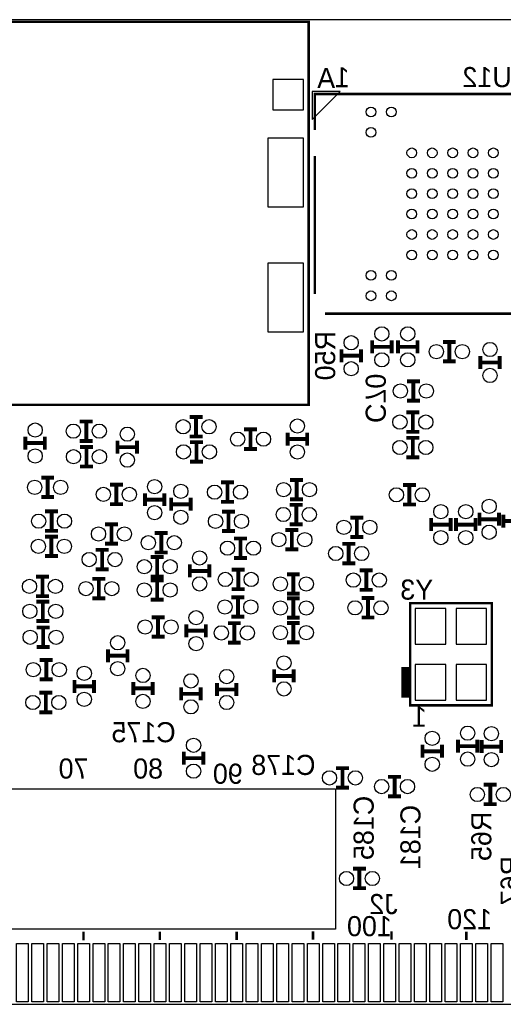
# Model space of a CAD drawing. Extents: x 0 to 150, y -33 to 84.
# Tile 3 of 5: x 24 to 43, y 0 to 39. Entities that reach past the tile are written whole.
import ezdxf
from ezdxf.enums import TextEntityAlignment as Align

# ---------------------------------------------------------------- set-up
doc = ezdxf.new("R2010")
doc.units = 0
for name, color, linetype in [('BOARD_GEOMETR_SILKSCREEN_BOTTO', 3, 'CONTINUOUS'), ('BOARD_GEOMETRY_OUTLINE', 4, 'CONTINUOUS'), ('PACKAGE_GEOMET_SILKSCREEN_BOTT', 5, 'CONTINUOUS'), ('PIN_BOTTOM', 6, 'CONTINUOUS'), ('REF_DES_SILKSCREEN_BOTTOM', 7, 'CONTINUOUS')]:
    doc.layers.add(name, color=color, linetype=linetype)

msp = doc.modelspace()

# ---------------------------------------------------------------- linework, layer by layer
at = {"layer": 'BOARD_GEOMETR_SILKSCREEN_BOTTO'}
msp.add_lwpolyline([(36.32454, 8.4328), (36.32454, 2.9464), (20.32254, 2.9464), (20.32254, 8.4328)], close=True, dxfattribs=at)
at = {"layer": 'BOARD_GEOMETRY_OUTLINE'}
msp.add_lwpolyline([(1.99898, 19.99996, -0.414214), (0, 18.00098), (0, 0), (15.75054, 0), (15.75054, 3.50012, -0.414214), (16.25092, 4.0005, -0.414214), (16.74876, 3.50012), (16.74876, 0), (67.59956, 0), (67.59956, 18.00098, -0.414214), (65.60058, 19.99996, -0.414214), (67.59956, 21.99894), (67.59956, 38.5572), (0, 38.5572), (0, 21.99894, -0.414214)], format="xyb", close=True, dxfattribs=at)
at = {"layer": 'PACKAGE_GEOMET_SILKSCREEN_BOTT'}
for points, const_width in [([(35.269424, 32.67456), (35.269424, 38.47465), (19.56943, 38.47465), (19.56943, 23.47468), (35.269424, 23.47468), (35.269424, 33.47466)], 0.100076), ([(35.9156, 27.04338), (48.71212, 27.04338), (48.71212, 35.64382), (35.51428, 35.64382), (35.51428, 34.2392)], 0.09906), ([(35.51428, 33.2232), (35.51428, 30.84322)], 0.09906), ([(35.51428, 31.84398), (35.51428, 27.813)], 0.09906), ([(37.75964, 25.49144), (37.75964, 25.99944)], 0.1524), ([(38.52164, 25.49144), (38.52164, 25.99944)], 0.1524), ([(38.77564, 25.99944), (38.77564, 25.49144)], 0.1524), ([(39.53764, 25.99944), (39.53764, 25.49144)], 0.1524), ([(41.03878, 25.93848), (40.53078, 25.93848)], 0.1524), ([(40.78478, 25.93848), (40.78478, 25.17648)], 0.1524), ([(36.55822, 25.14346), (36.55822, 25.65146)], 0.1524), ([(37.32022, 25.39746), (36.55822, 25.39746)], 0.1524), ([(37.32022, 25.14346), (37.32022, 25.65146)], 0.1524), ([(38.52164, 25.74544), (37.75964, 25.74544)], 0.1524), ([(38.77564, 25.74544), (39.53764, 25.74544)], 0.1524), ([(41.99636, 25.3873), (41.99636, 24.8793)], 0.1524), ([(42.75836, 25.3873), (42.75836, 24.8793)], 0.1524), ([(41.03878, 25.17648), (40.53078, 25.17648)], 0.1524), ([(41.99636, 25.1333), (42.75836, 25.1333)], 0.1524), ([(39.12108, 24.3967), (39.62908, 24.3967)], 0.1524), ([(39.37508, 23.6347), (39.37508, 24.3967)], 0.1524), ([(39.12108, 23.6347), (39.62908, 23.6347)], 0.1524), ([(39.10076, 23.18004), (39.60876, 23.18004)], 0.1524), ([(39.35476, 22.41804), (39.35476, 23.18004)], 0.1524), ([(26.30424, 22.82444), (26.81224, 22.82444)], 0.1524), ([(26.55824, 22.06244), (26.55824, 22.82444)], 0.1524), ([(31.115, 22.99716), (30.607, 22.99716)], 0.1524), ([(30.861, 22.99716), (30.861, 22.23516)], 0.1524), ([(33.2486, 22.51202), (32.7406, 22.51202)], 0.1524), ([(32.9946, 22.51202), (32.9946, 21.75002)], 0.1524), ([(34.45002, 21.8821), (34.45002, 22.3901)], 0.1524), ([(35.21202, 21.8821), (35.21202, 22.3901)], 0.1524), ([(39.10076, 22.41804), (39.60876, 22.41804)], 0.1524), ([(24.17318, 21.72462), (24.17318, 22.23262)], 0.1524), ([(24.93518, 21.97862), (24.17318, 21.97862)], 0.1524), ([(24.93518, 21.72462), (24.93518, 22.23262)], 0.1524), ([(26.30424, 22.06244), (26.81224, 22.06244)], 0.1524), ([(27.78252, 22.0726), (27.78252, 21.5646)], 0.1524), ([(28.54452, 22.0726), (28.54452, 21.5646)], 0.1524), ([(31.115, 22.23516), (30.607, 22.23516)], 0.1524), ([(31.13024, 22.01418), (30.62224, 22.01418)], 0.1524), ([(30.87624, 22.01418), (30.87624, 21.25218)], 0.1524), ([(35.21202, 22.1361), (34.45002, 22.1361)], 0.1524), ([(39.10076, 22.18436), (39.60876, 22.18436)], 0.1524), ([(39.35476, 21.42236), (39.35476, 22.18436)], 0.1524), ([(26.31186, 21.82368), (26.81986, 21.82368)], 0.1524), ([(26.56586, 21.06168), (26.56586, 21.82368)], 0.1524), ([(27.78252, 21.8186), (28.54452, 21.8186)], 0.1524), ([(33.2486, 21.75002), (32.7406, 21.75002)], 0.1524), ([(31.13024, 21.25218), (30.62224, 21.25218)], 0.1524), ([(39.10076, 21.42236), (39.60876, 21.42236)], 0.1524), ([(26.31186, 21.06168), (26.81986, 21.06168)], 0.1524), ([(25.2984, 20.6248), (24.7904, 20.6248)], 0.1524), ([(25.0444, 20.6248), (25.0444, 19.8628)], 0.1524), ([(31.8389, 20.43684), (32.3469, 20.43684)], 0.1524), ([(32.0929, 19.67484), (32.0929, 20.43684)], 0.1524), ([(35.052, 20.5359), (34.544, 20.5359)], 0.1524), ([(34.798, 20.5359), (34.798, 19.7739)], 0.1524), ([(27.9908, 20.34794), (27.4828, 20.34794)], 0.1524), ([(27.7368, 20.34794), (27.7368, 19.58594)], 0.1524), ([(28.8544, 19.5072), (28.8544, 20.0152)], 0.1524), ([(29.6164, 19.5072), (29.6164, 20.0152)], 0.1524), ([(39.47414, 20.3327), (38.96614, 20.3327)], 0.1524), ([(39.22014, 20.3327), (39.22014, 19.5707)], 0.1524), ([(25.2984, 19.8628), (24.7904, 19.8628)], 0.1524), ([(29.6164, 19.7612), (28.8544, 19.7612)], 0.1524), ([(29.8831, 19.83486), (29.8831, 19.32686)], 0.1524), ([(30.6451, 19.83486), (30.6451, 19.32686)], 0.1524), ([(31.8389, 19.67484), (32.3469, 19.67484)], 0.1524), ([(35.052, 19.7739), (34.544, 19.7739)], 0.1524), ([(25.4508, 19.30146), (24.9428, 19.30146)], 0.1524), ([(25.1968, 19.30146), (25.1968, 18.53946)], 0.1524), ([(27.9908, 19.58594), (27.4828, 19.58594)], 0.1524), ([(29.8831, 19.58086), (30.6451, 19.58086)], 0.1524), ([(32.385, 19.29384), (31.877, 19.29384)], 0.1524), ([(32.131, 19.29384), (32.131, 18.53184)], 0.1524), ([(34.53384, 19.56054), (35.04184, 19.56054)], 0.1524), ([(34.78784, 18.79854), (34.78784, 19.56054)], 0.1524), ([(39.47414, 19.5707), (38.96614, 19.5707)], 0.1524), ([(41.96588, 18.74012), (41.96588, 19.24812)], 0.1524), ([(42.72788, 18.74012), (42.72788, 19.24812)], 0.1524), ([(37.4142, 19.06016), (36.9062, 19.06016)], 0.1524), ([(37.1602, 19.06016), (37.1602, 18.29816)], 0.1524), ([(40.07104, 18.5293), (40.07104, 19.0373)], 0.1524), ([(40.83304, 18.5293), (40.83304, 19.0373)], 0.1524), ([(41.04894, 18.5293), (41.04894, 19.0373)], 0.1524), ([(41.81094, 18.5293), (41.81094, 19.0373)], 0.1524), ([(42.72788, 18.99412), (41.96588, 18.99412)], 0.1524), ([(42.9006, 18.67154), (42.9006, 19.17954)], 0.1524), ([(43.6626, 18.92554), (42.9006, 18.92554)], 0.1524), ([(25.4508, 18.53946), (24.9428, 18.53946)], 0.1524), ([(27.28976, 18.79854), (27.79776, 18.79854)], 0.1524), ([(27.54376, 18.03654), (27.54376, 18.79854)], 0.1524), ([(29.75102, 18.45564), (29.24302, 18.45564)], 0.1524), ([(29.49702, 18.45564), (29.49702, 17.69364)], 0.1524), ([(32.385, 18.53184), (31.877, 18.53184)], 0.1524), ([(34.35858, 18.57502), (34.86658, 18.57502)], 0.1524), ([(34.53384, 18.79854), (35.04184, 18.79854)], 0.1524), ([(34.61258, 17.81302), (34.61258, 18.57502)], 0.1524), ([(40.83304, 18.7833), (40.07104, 18.7833)], 0.1524), ([(41.81094, 18.7833), (41.04894, 18.7833)], 0.1524), ([(24.93518, 18.3134), (25.44318, 18.3134)], 0.1524), ([(25.18918, 17.5514), (25.18918, 18.3134)], 0.1524), ([(32.3469, 18.24228), (32.8549, 18.24228)], 0.1524), ([(32.6009, 17.48028), (32.6009, 18.24228)], 0.1524), ([(37.4142, 18.29816), (36.9062, 18.29816)], 0.1524), ([(26.924, 17.79778), (27.432, 17.79778)], 0.1524), ([(27.178, 17.03578), (27.178, 17.79778)], 0.1524), ([(27.28976, 18.03654), (27.79776, 18.03654)], 0.1524), ([(29.75102, 17.69364), (29.24302, 17.69364)], 0.1524), ([(34.35858, 17.81302), (34.86658, 17.81302)], 0.1524), ([(37.0967, 18.034), (36.5887, 18.034)], 0.1524), ([(36.8427, 18.034), (36.8427, 17.272)], 0.1524), ([(24.93518, 17.5514), (25.44318, 17.5514)], 0.1524), ([(29.083, 17.51584), (29.591, 17.51584)], 0.1524), ([(29.337, 16.75384), (29.337, 17.51584)], 0.1524), ([(32.3469, 17.48028), (32.8549, 17.48028)], 0.1524), ([(26.924, 17.03578), (27.432, 17.03578)], 0.1524), ([(30.61716, 16.71828), (30.61716, 17.22628)], 0.1524), ([(31.37916, 16.97228), (30.61716, 16.97228)], 0.1524), ([(31.37916, 16.71828), (31.37916, 17.22628)], 0.1524), ([(32.258, 17.018), (32.766, 17.018)], 0.1524), ([(32.512, 16.256), (32.512, 17.018)], 0.1524), ([(37.0967, 17.272), (36.5887, 17.272)], 0.1524), ([(37.78504, 16.9926), (37.27704, 16.9926)], 0.1524), ([(37.53104, 16.9926), (37.53104, 16.2306)], 0.1524), ([(25.0952, 16.74622), (24.5872, 16.74622)], 0.1524), ([(24.8412, 16.74622), (24.8412, 15.98422)], 0.1524), ([(26.797, 16.65986), (27.305, 16.65986)], 0.1524), ([(27.051, 15.89786), (27.051, 16.65986)], 0.1524), ([(29.083, 16.75384), (29.591, 16.75384)], 0.1524), ([(29.591, 16.60398), (29.083, 16.60398)], 0.1524), ([(29.337, 16.60398), (29.337, 15.84198)], 0.1524), ([(34.417, 16.8402), (34.925, 16.8402)], 0.1524), ([(34.671, 16.0782), (34.671, 16.8402)], 0.1524), ([(32.258, 16.256), (32.766, 16.256)], 0.1524), ([(37.78504, 16.2306), (37.27704, 16.2306)], 0.1524), ([(25.0952, 15.98422), (24.5872, 15.98422)], 0.1524), ([(24.5999, 15.77086), (25.1079, 15.77086)], 0.1524), ([(24.8539, 15.00886), (24.8539, 15.77086)], 0.1524), ([(26.797, 15.89786), (27.305, 15.89786)], 0.1524), ([(29.591, 15.84198), (29.083, 15.84198)], 0.1524), ([(32.7533, 15.94104), (32.2453, 15.94104)], 0.1524), ([(32.4993, 15.94104), (32.4993, 15.17904)], 0.1524), ([(34.417, 16.0782), (34.925, 16.0782)], 0.1524), ([(34.417, 15.9004), (34.925, 15.9004)], 0.1524), ([(34.671, 15.1384), (34.671, 15.9004)], 0.1524), ([(37.85108, 15.90802), (37.34308, 15.90802)], 0.1524), ([(37.59708, 15.90802), (37.59708, 15.14602)], 0.1524), ([(42.448226, 12.706604), (42.448226, 15.706598), (39.248334, 15.706598), (39.248334, 11.706606), (42.448226, 11.706606), (42.448226, 13.306552)], 0.100076), ([(24.5999, 15.00886), (25.1079, 15.00886)], 0.1524), ([(29.11602, 15.15618), (29.62402, 15.15618)], 0.1524), ([(29.37002, 14.39418), (29.37002, 15.15618)], 0.1524), ([(32.7533, 15.17904), (32.2453, 15.17904)], 0.1524), ([(34.417, 15.1384), (34.925, 15.1384)], 0.1524), ([(37.85108, 15.14602), (37.34308, 15.14602)], 0.1524), ([(24.6126, 14.75486), (25.1206, 14.75486)], 0.1524), ([(24.8666, 13.99286), (24.8666, 14.75486)], 0.1524), ([(30.48, 14.8844), (30.48, 14.3764)], 0.1524), ([(30.48, 14.6304), (31.242, 14.6304)], 0.1524), ([(31.242, 14.8844), (31.242, 14.3764)], 0.1524), ([(32.6136, 14.92504), (32.1056, 14.92504)], 0.1524), ([(32.3596, 14.92504), (32.3596, 14.16304)], 0.1524), ([(34.417, 14.9352), (34.925, 14.9352)], 0.1524), ([(34.671, 14.1732), (34.671, 14.9352)], 0.1524), ([(29.11602, 14.39418), (29.62402, 14.39418)], 0.1524), ([(24.6126, 13.99286), (25.1206, 13.99286)], 0.1524), ([(27.40914, 13.90396), (27.40914, 13.39596)], 0.1524), ([(28.17114, 13.90396), (28.17114, 13.39596)], 0.1524), ([(32.6136, 14.16304), (32.1056, 14.16304)], 0.1524), ([(34.417, 14.1732), (34.925, 14.1732)], 0.1524), ([(25.24252, 13.48486), (24.73452, 13.48486)], 0.1524), ([(24.98852, 13.48486), (24.98852, 12.72286)], 0.1524), ([(27.40914, 13.64996), (28.17114, 13.64996)], 0.1524), ([(33.9217, 12.60602), (33.9217, 13.11402)], 0.1524), ([(34.6837, 12.60602), (34.6837, 13.11402)], 0.1524), ([(39.048182, 12.00658), (39.048182, 13.206476)], 0.299974), ([(25.24252, 12.72286), (24.73452, 12.72286)], 0.1524), ([(26.09596, 12.70508), (26.09596, 12.19708)], 0.1524), ([(26.85796, 12.70508), (26.85796, 12.19708)], 0.1524), ([(34.6837, 12.86002), (33.9217, 12.86002)], 0.1524), ([(26.09596, 12.45108), (26.85796, 12.45108)], 0.1524), ([(28.3972, 12.6238), (28.3972, 12.1158)], 0.1524), ([(28.3972, 12.3698), (29.1592, 12.3698)], 0.1524), ([(29.1592, 12.6238), (29.1592, 12.1158)], 0.1524), ([(30.2768, 11.90244), (30.2768, 12.41044)], 0.1524), ([(31.0388, 11.90244), (31.0388, 12.41044)], 0.1524), ([(31.67888, 12.58062), (31.67888, 12.07262)], 0.1524), ([(31.67888, 12.32662), (32.44088, 12.32662)], 0.1524), ([(32.44088, 12.58062), (32.44088, 12.07262)], 0.1524), ([(24.71928, 12.19962), (25.22728, 12.19962)], 0.1524), ([(24.97328, 11.43762), (24.97328, 12.19962)], 0.1524), ([(31.0388, 12.15644), (30.2768, 12.15644)], 0.1524), ([(24.71928, 11.43762), (25.22728, 11.43762)], 0.1524), ([(41.1226, 9.8552), (41.1226, 10.3632)], 0.1524), ([(41.8846, 9.8552), (41.8846, 10.3632)], 0.1524), ([(42.05224, 9.83742), (42.05224, 10.34542)], 0.1524), ([(42.81424, 9.83742), (42.81424, 10.34542)], 0.1524), ([(39.73322, 10.16254), (39.73322, 9.65454)], 0.1524), ([(40.49522, 10.16254), (40.49522, 9.65454)], 0.1524), ([(41.8846, 10.1092), (41.1226, 10.1092)], 0.1524), ([(42.81424, 10.09142), (42.05224, 10.09142)], 0.1524), ([(30.38094, 9.38276), (30.38094, 9.89076)], 0.1524), ([(31.14294, 9.63676), (30.38094, 9.63676)], 0.1524), ([(31.14294, 9.38276), (31.14294, 9.89076)], 0.1524), ([(39.73322, 9.90854), (40.49522, 9.90854)], 0.1524), ([(36.34232, 9.24814), (36.85032, 9.24814)], 0.1524), ([(36.59632, 8.48614), (36.59632, 9.24814)], 0.1524), ([(38.89248, 8.90778), (38.38448, 8.90778)], 0.1524), ([(38.63848, 8.90778), (38.63848, 8.14578)], 0.1524), ([(36.34232, 8.48614), (36.85032, 8.48614)], 0.1524), ([(42.64406, 8.5979), (42.13606, 8.5979)], 0.1524), ([(42.39006, 8.5979), (42.39006, 7.8359)], 0.1524), ([(38.89248, 8.14578), (38.38448, 8.14578)], 0.1524), ([(42.64406, 7.8359), (42.13606, 7.8359)], 0.1524), ([(37.0078, 5.3086), (37.5158, 5.3086)], 0.1524), ([(37.2618, 4.5466), (37.2618, 5.3086)], 0.1524), ([(37.0078, 4.5466), (37.5158, 4.5466)], 0.1524), ([(26.450036, 2.839974), (26.450036, 2.510028)], 0.100076), ([(29.440124, 2.84988), (29.440124, 2.519934)], 0.100076), ([(32.450024, 2.84988), (32.450024, 2.519934)], 0.100076), ([(35.440112, 2.86004), (35.440112, 2.530094)], 0.100076), ([(38.520116, 2.86004), (38.520116, 2.530094)], 0.100076), ([(41.450006, 2.84988), (41.450006, 2.519934)], 0.100076)]:
    msp.add_lwpolyline(points, dxfattribs=dict(at, const_width=const_width))
msp.add_lwpolyline([(36.5125, 35.74288), (35.41268, 35.74288), (35.41268, 34.64306)], close=True, dxfattribs=at)
at = {"layer": 'PIN_BOTTOM'}
for points in [[(33.872678, 35.027616), (35.066478, 35.027616), (35.066478, 36.221416), (33.872678, 36.221416)], [(33.671002, 31.228538), (35.068002, 31.228538), (35.068002, 33.920938), (33.671002, 33.920938)], [(33.671002, 26.32837), (35.068002, 26.32837), (35.068002, 29.02077), (33.671002, 29.02077)], [(39.45128, 14.108176), (40.64508, 14.108176), (40.64508, 15.505176), (39.45128, 15.505176)], [(41.05148, 14.108176), (42.24528, 14.108176), (42.24528, 15.505176), (41.05148, 15.505176)], [(39.45128, 11.908028), (40.64508, 11.908028), (40.64508, 13.305028), (39.45128, 13.305028)], [(41.05148, 11.908028), (42.24528, 11.908028), (42.24528, 13.305028), (41.05148, 13.305028)], [(23.82139, 0.100076), (23.82139, 2.386076), (24.27859, 2.386076), (24.27859, 0.100076)], [(24.421338, 0.100076), (24.421338, 2.386076), (24.878538, 2.386076), (24.878538, 0.100076)], [(25.021286, 0.100076), (25.021286, 2.386076), (25.478486, 2.386076), (25.478486, 0.100076)], [(25.621488, 0.100076), (25.621488, 2.386076), (26.078688, 2.386076), (26.078688, 0.100076)], [(26.221436, 0.100076), (26.221436, 2.386076), (26.678636, 2.386076), (26.678636, 0.100076)], [(26.821384, 0.100076), (26.821384, 2.386076), (27.278584, 2.386076), (27.278584, 0.100076)], [(27.421332, 0.100076), (27.421332, 2.386076), (27.878532, 2.386076), (27.878532, 0.100076)], [(28.02128, 0.100076), (28.02128, 2.386076), (28.47848, 2.386076), (28.47848, 0.100076)], [(28.621482, 0.100076), (28.621482, 2.386076), (29.078682, 2.386076), (29.078682, 0.100076)], [(29.22143, 0.100076), (29.22143, 2.386076), (29.67863, 2.386076), (29.67863, 0.100076)], [(29.821378, 0.100076), (29.821378, 2.386076), (30.278578, 2.386076), (30.278578, 0.100076)], [(30.421326, 0.100076), (30.421326, 2.386076), (30.878526, 2.386076), (30.878526, 0.100076)], [(31.021274, 0.100076), (31.021274, 2.386076), (31.478474, 2.386076), (31.478474, 0.100076)], [(31.621476, 0.100076), (31.621476, 2.386076), (32.078676, 2.386076), (32.078676, 0.100076)], [(32.221424, 0.100076), (32.221424, 2.386076), (32.678624, 2.386076), (32.678624, 0.100076)], [(32.821372, 0.100076), (32.821372, 2.386076), (33.278572, 2.386076), (33.278572, 0.100076)], [(33.42132, 0.100076), (33.42132, 2.386076), (33.87852, 2.386076), (33.87852, 0.100076)], [(34.021522, 0.100076), (34.021522, 2.386076), (34.478722, 2.386076), (34.478722, 0.100076)], [(34.62147, 0.100076), (34.62147, 2.386076), (35.07867, 2.386076), (35.07867, 0.100076)], [(35.221418, 0.100076), (35.221418, 2.386076), (35.678618, 2.386076), (35.678618, 0.100076)], [(35.821366, 0.100076), (35.821366, 2.386076), (36.278566, 2.386076), (36.278566, 0.100076)], [(36.421314, 0.100076), (36.421314, 2.386076), (36.878514, 2.386076), (36.878514, 0.100076)], [(37.021516, 0.100076), (37.021516, 2.386076), (37.478716, 2.386076), (37.478716, 0.100076)], [(37.621464, 0.100076), (37.621464, 2.386076), (38.078664, 2.386076), (38.078664, 0.100076)], [(38.221412, 0.100076), (38.221412, 2.386076), (38.678612, 2.386076), (38.678612, 0.100076)], [(38.82136, 0.100076), (38.82136, 2.386076), (39.27856, 2.386076), (39.27856, 0.100076)], [(39.421308, 0.100076), (39.421308, 2.386076), (39.878508, 2.386076), (39.878508, 0.100076)], [(40.02151, 0.100076), (40.02151, 2.386076), (40.47871, 2.386076), (40.47871, 0.100076)], [(40.621458, 0.100076), (40.621458, 2.386076), (41.078658, 2.386076), (41.078658, 0.100076)], [(41.221406, 0.100076), (41.221406, 2.386076), (41.678606, 2.386076), (41.678606, 0.100076)], [(41.821354, 0.100076), (41.821354, 2.386076), (42.278554, 2.386076), (42.278554, 0.100076)], [(42.421302, 0.100076), (42.421302, 2.386076), (42.878502, 2.386076), (42.878502, 0.100076)]]:
    msp.add_lwpolyline(points, close=True, dxfattribs=at)
for centre, radius in [((37.71392, 34.94278), 0.1905), ((38.51402, 34.94278), 0.1905), ((37.71392, 34.14268), 0.1905), ((39.31412, 33.34258), 0.1905), ((40.11422, 33.34258), 0.1905), ((40.91432, 33.34258), 0.1905), ((41.71442, 33.34258), 0.1905), ((42.51198, 33.34258), 0.1905), ((39.31412, 32.54248), 0.1905), ((40.11422, 32.54248), 0.1905), ((40.91432, 32.54248), 0.1905), ((41.71442, 32.54248), 0.1905), ((42.51198, 32.54248), 0.1905), ((39.31412, 31.74238), 0.1905), ((40.11422, 31.74238), 0.1905), ((40.91432, 31.74238), 0.1905), ((41.71442, 31.74238), 0.1905), ((42.51198, 31.74238), 0.1905), ((39.31412, 30.94482), 0.1905), ((40.11422, 30.94482), 0.1905), ((40.91432, 30.94482), 0.1905), ((41.71442, 30.94482), 0.1905), ((42.51198, 30.94482), 0.1905), ((39.31412, 30.14472), 0.1905), ((40.11422, 30.14472), 0.1905), ((40.91432, 30.14472), 0.1905), ((41.71442, 30.14472), 0.1905), ((42.51198, 30.14472), 0.1905), ((39.31412, 29.34462), 0.1905), ((40.11422, 29.34462), 0.1905), ((40.91432, 29.34462), 0.1905), ((41.71442, 29.34462), 0.1905), ((42.51198, 29.34462), 0.1905), ((37.71392, 28.54452), 0.1905), ((38.51402, 28.54452), 0.1905), ((37.71392, 27.74442), 0.1905), ((38.51402, 27.74442), 0.1905), ((38.14064, 26.25344), 0.2794), ((39.15664, 26.25344), 0.2794), ((36.93922, 25.90546), 0.2794), ((40.27678, 25.55748), 0.2794), ((41.29278, 25.55748), 0.2794), ((42.37736, 25.6413), 0.2794), ((38.14064, 25.23744), 0.2794), ((39.15664, 25.23744), 0.2794), ((36.93922, 24.88946), 0.2794), ((42.37736, 24.6253), 0.2794), ((38.86708, 24.0157), 0.2794), ((39.88308, 24.0157), 0.2794), ((24.55418, 22.48662), 0.2794), ((30.353, 22.61616), 0.2794), ((31.369, 22.61616), 0.2794), ((34.83102, 22.6441), 0.2794), ((38.84676, 22.79904), 0.2794), ((39.86276, 22.79904), 0.2794), ((26.05024, 22.44344), 0.2794), ((27.06624, 22.44344), 0.2794), ((28.16352, 22.3266), 0.2794), ((32.4866, 22.13102), 0.2794), ((33.5026, 22.13102), 0.2794), ((38.84676, 21.80336), 0.2794), ((39.86276, 21.80336), 0.2794), ((24.55418, 21.47062), 0.2794), ((26.05786, 21.44268), 0.2794), ((27.07386, 21.44268), 0.2794), ((30.36824, 21.63318), 0.2794), ((31.38424, 21.63318), 0.2794), ((34.83102, 21.6281), 0.2794), ((28.16352, 21.3106), 0.2794), ((24.5364, 20.2438), 0.2794), ((25.5524, 20.2438), 0.2794), ((29.2354, 20.2692), 0.2794), ((27.2288, 19.96694), 0.2794), ((28.2448, 19.96694), 0.2794), ((30.2641, 20.08886), 0.2794), ((31.5849, 20.05584), 0.2794), ((32.6009, 20.05584), 0.2794), ((34.29, 20.1549), 0.2794), ((35.306, 20.1549), 0.2794), ((38.71214, 19.9517), 0.2794), ((39.72814, 19.9517), 0.2794), ((42.34688, 19.50212), 0.2794), ((29.2354, 19.2532), 0.2794), ((30.2641, 19.07286), 0.2794), ((34.27984, 19.17954), 0.2794), ((35.29584, 19.17954), 0.2794), ((40.45204, 19.2913), 0.2794), ((41.42994, 19.2913), 0.2794), ((24.6888, 18.92046), 0.2794), ((25.7048, 18.92046), 0.2794), ((31.623, 18.91284), 0.2794), ((32.639, 18.91284), 0.2794), ((36.6522, 18.67916), 0.2794), ((37.6682, 18.67916), 0.2794), ((27.03576, 18.41754), 0.2794), ((28.05176, 18.41754), 0.2794), ((40.45204, 18.2753), 0.2794), ((41.42994, 18.2753), 0.2794), ((42.34688, 18.48612), 0.2794), ((24.68118, 17.9324), 0.2794), ((25.69718, 17.9324), 0.2794), ((28.98902, 18.07464), 0.2794), ((30.00502, 18.07464), 0.2794), ((32.0929, 17.86128), 0.2794), ((33.1089, 17.86128), 0.2794), ((34.10458, 18.19402), 0.2794), ((35.12058, 18.19402), 0.2794), ((30.99816, 17.48028), 0.2794), ((36.3347, 17.653), 0.2794), ((37.3507, 17.653), 0.2794), ((26.67, 17.41678), 0.2794), ((27.686, 17.41678), 0.2794), ((28.829, 17.13484), 0.2794), ((29.845, 17.13484), 0.2794), ((24.3332, 16.36522), 0.2794), ((25.3492, 16.36522), 0.2794), ((30.99816, 16.46428), 0.2794), ((32.004, 16.637), 0.2794), ((33.02, 16.637), 0.2794), ((34.163, 16.4592), 0.2794), ((35.179, 16.4592), 0.2794), ((37.02304, 16.6116), 0.2794), ((38.03904, 16.6116), 0.2794), ((26.543, 16.27886), 0.2794), ((27.559, 16.27886), 0.2794), ((28.829, 16.22298), 0.2794), ((29.845, 16.22298), 0.2794), ((31.9913, 15.56004), 0.2794), ((33.0073, 15.56004), 0.2794), ((24.3459, 15.38986), 0.2794), ((25.3619, 15.38986), 0.2794), ((34.163, 15.5194), 0.2794), ((35.179, 15.5194), 0.2794), ((37.08908, 15.52702), 0.2794), ((38.10508, 15.52702), 0.2794), ((28.86202, 14.77518), 0.2794), ((29.87802, 14.77518), 0.2794), ((30.861, 15.1384), 0.2794), ((24.3586, 14.37386), 0.2794), ((25.3746, 14.37386), 0.2794), ((31.8516, 14.54404), 0.2794), ((32.8676, 14.54404), 0.2794), ((34.163, 14.5542), 0.2794), ((35.179, 14.5542), 0.2794), ((27.79014, 14.15796), 0.2794), ((30.861, 14.1224), 0.2794), ((34.3027, 13.36802), 0.2794), ((24.48052, 13.10386), 0.2794), ((25.49652, 13.10386), 0.2794), ((26.47696, 12.95908), 0.2794), ((27.79014, 13.14196), 0.2794), ((28.7782, 12.8778), 0.2794), ((32.05988, 12.83462), 0.2794), ((30.6578, 12.66444), 0.2794), ((34.3027, 12.35202), 0.2794), ((24.46528, 11.81862), 0.2794), ((25.48128, 11.81862), 0.2794), ((26.47696, 11.94308), 0.2794), ((28.7782, 11.8618), 0.2794), ((32.05988, 11.81862), 0.2794), ((30.6578, 11.64844), 0.2794), ((41.5036, 10.6172), 0.2794), ((42.43324, 10.59942), 0.2794), ((30.76194, 10.14476), 0.2794), ((40.11422, 10.41654), 0.2794), ((40.11422, 9.40054), 0.2794), ((41.5036, 9.6012), 0.2794), ((42.43324, 9.58342), 0.2794), ((30.76194, 9.12876), 0.2794), ((36.08832, 8.86714), 0.2794), ((37.10432, 8.86714), 0.2794), ((38.13048, 8.52678), 0.2794), ((39.14648, 8.52678), 0.2794), ((41.88206, 8.2169), 0.2794), ((42.89806, 8.2169), 0.2794), ((36.7538, 4.9276), 0.2794), ((37.7698, 4.9276), 0.2794)]:
    msp.add_circle(centre, radius, dxfattribs=at)

# ---------------------------------------------------------------- texts
at = {"layer": 'PACKAGE_GEOMET_SILKSCREEN_BOTT', "text_generation_flag": 2}
for s, p in [('A', (36.31184, 35.88004)), ('1', (36.8808, 35.91052)), ('1', (39.9034, 10.869676)), ('70', (26.6446, 8.8392)), ('80', (29.5656, 8.8392)), ('90', (32.6898, 8.636)), ('120', (42.45991, 2.94005)), ('100', (38.5318, 2.667))]:
    msp.add_text(s, height=0.7874, dxfattribs=at).set_placement(p)
at = {"layer": 'REF_DES_SILKSCREEN_BOTTOM', "text_generation_flag": 2}
for s, p in [('U12', (42.2656, 35.9156)), ('Y3', (39.50716, 15.84706)), ('C175', (28.8036, 10.2616)), ('C178', (34.28238, 8.98144))]:
    msp.add_text(s, height=0.7874, dxfattribs=at).set_placement(p, align=Align.CENTER)
for s, rotation, p in [('R50', 90, (36.31184, 25.4)), ('C70', 270, (37.50564, 23.72868)), ('C185', 90, (37.8206, 6.9088)), ('C181', 90, (39.65448, 6.55066)), ('R65', 90, (42.4307, 6.57606)), ('R67', 90, (43.57878, 4.8387))]:
    msp.add_text(s, height=0.7874, rotation=rotation, dxfattribs=at).set_placement(p, align=Align.CENTER)
msp.add_text('J2', height=0.7874, dxfattribs=at).set_placement((38.7604, 3.5306))

doc.saveas('drawing.dxf')
